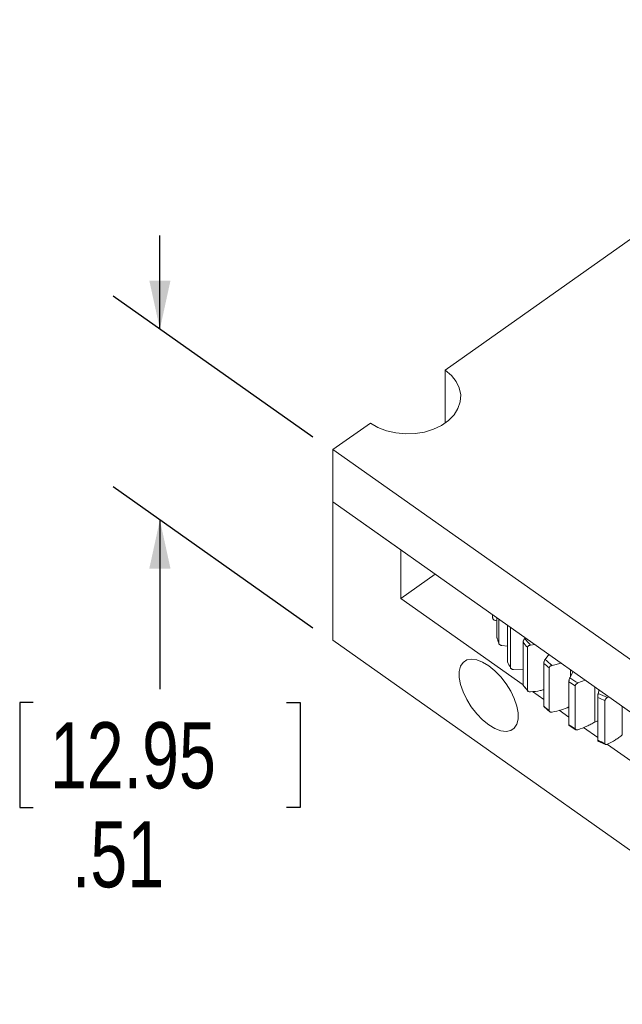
# Paper-space layout 'Sheet2' of a CAD drawing. Header units: inches. Extents: x 3.37 to 8.29, y 2.49 to 5.88.
# Tile 2 of 4: x 3.37 to 4.51, y 3.73 to 5.59. Entities that reach past the tile are written whole.
import ezdxf

# ---------------------------------------------------------------- set-up
doc = ezdxf.new("R2010")
doc.units = ezdxf.units.IN
doc.header["$MEASUREMENT"] = 0
doc.layers.add('SLD-0', color=7, linetype='Continuous')
doc.styles.add('SLDTEXTSTYLE3', font='TXT', dxfattribs={"width": 0.75})
doc.dimstyles.new('SLDDIMSTYLE2', dxfattribs={"dimtxt": 0.125, "dimasz": 0.13, "dimexe": 0, "dimexo": 0.0625, "dimgap": 0.03125, "dimtad": 0, "dimtih": 1, "dimtoh": 1, "dimrnd": 1e-09, "dimzin": 12, "dimdsep": 46, "dimtxsty": 'SLDTEXTSTYLE3', "dimsah": 1, "dimcen": 0.09, "dimadec": 0, "dimazin": 3, "dimtfac": 1, "dimtmove": 0, "dimatfit": 0, "dimfxl": 1, "dimfrac": 2, "dimtolj": 1, "dimtzin": 12, "dimarcsym": 0})

# ---------------------------------------------------------------- blocks, each defined once
blk = doc.blocks.new('_D_5')
at = {"layer": 'SLD-0'}
for p, q in [((3.6392, 5.0032), (3.6392, 5.18)), ((3.9282, 4.7988), (3.5508, 5.0657)), ((3.9282, 4.4382), (3.5508, 4.7051)), ((3.6392, 4.6426), (3.6392, 4.3228)), ((3.3996, 4.2974), (3.3742, 4.2974)), ((3.3742, 4.2974), (3.3742, 4.0989)), ((3.8787, 4.2974), (3.9041, 4.2974)), ((3.9041, 4.2974), (3.9041, 4.0989)), ((3.3742, 4.0989), (3.3996, 4.0989)), ((3.9041, 4.0989), (3.8787, 4.0989))]:
    blk.add_line(p, q, dxfattribs=at)
for points in [[(3.6392, 5.0032), (3.6592, 5.0951), (3.6192, 5.0951)], [(3.6392, 4.6426), (3.6192, 4.5507), (3.6592, 4.5507)]]:
    blk.add_solid(points, dxfattribs=at)
at = {"layer": 'SLD-0', "char_height": 0.125, "attachment_point": 1, "style": 'SLDTEXTSTYLE3'}
for s, insert in [('12.95', (3.4313, 4.2601, -0.7841)), ('.51', (3.4729, 4.073, -0.7841))]:
    blk.add_mtext(s, dxfattribs=dict(at, insert=insert))

psp = doc.layouts.new('Sheet2')

# ---------------------------------------------------------------- linework, layer by layer
at = {"color": 7, "linetype": 'Continuous', "lineweight": 15}
for p, q in [((5.1154, 5.5883), (4.1785, 4.9258)), ((4.1785, 4.9258), (4.1785, 4.8268)), ((4.0371, 4.8258), (3.9663, 4.7758)), ((4.1785, 4.8258), (4.1785, 4.8268)), ((3.9663, 4.7758), (5.3098, 3.8258)), ((3.9663, 4.7758), (3.9663, 4.6768)), ((3.9663, 4.6768), (5.3098, 3.7268)), ((4.0945, 4.5862), (3.9663, 4.6768)), ((3.9663, 4.4152), (3.9663, 4.6768)), ((4.0945, 4.4943), (4.0945, 4.5862)), ((4.1595, 4.5402), (4.0945, 4.4943)), ((4.0945, 4.4943), (4.3256, 4.3308)), ((4.2681, 4.4574), (4.2681, 4.4634)), ((4.2735, 4.4523), (4.2761, 4.4518)), ((4.2761, 4.4205), (4.2761, 4.4578)), ((4.2798, 4.4096), (4.2798, 4.4552)), ((4.2959, 4.374), (4.2959, 4.4438)), ((4.3019, 4.3636), (4.3019, 4.4396)), ((4.8757, 3.7721), (3.9663, 4.4152)), ((4.3289, 4.4183), (4.3302, 4.4195)), ((4.2854, 4.4051), (4.2959, 4.4042)), ((4.3256, 4.3303), (4.3256, 4.4113)), ((4.3339, 4.3207), (4.3339, 4.4017)), ((4.3479, 4.407), (4.3396, 4.4059)), ((4.3672, 4.3788), (4.3746, 4.3881)), ((4.3076, 4.3598), (4.3256, 4.3602)), ((4.3647, 4.2903), (4.3647, 4.3714)), ((4.375, 4.2818), (4.375, 4.3628)), ((4.3974, 4.372), (4.3805, 4.3676)), ((4.4138, 4.3439), (4.4201, 4.356)), ((4.443, 4.3398), (4.4294, 4.3343)), ((4.3262, 4.3288), (4.335, 4.3186)), ((4.4122, 4.2553), (4.4122, 4.3363)), ((4.4242, 4.2479), (4.4242, 4.329)), ((4.4675, 4.3146), (4.4693, 4.3211)), ((4.3437, 4.318), (4.3647, 4.3032)), ((4.4668, 4.2258), (4.4668, 4.3069)), ((4.4803, 4.2199), (4.4803, 4.301)), ((4.4875, 4.3083), (4.4851, 4.3069)), ((4.3653, 4.2889), (4.3763, 4.2797)), ((4.3938, 4.2826), (4.4122, 4.2696)), ((4.4125, 4.2539), (4.4255, 4.2459)), ((4.4399, 4.25), (4.4668, 4.231)), ((4.467, 4.2245), (4.4816, 4.2181)), ((4.485, 4.2182), (4.7238, 4.0493))]:
    psp.add_line(p, q, dxfattribs=at)
at = {"color": 8, "linetype": 'Continuous', "lineweight": 15}
for p, q in [((4.415, 4.3463), (4.415, 4.3595)), ((4.4611, 4.2604), (4.4611, 4.327)), ((4.5132, 4.2363), (4.5132, 4.2902))]:
    psp.add_line(p, q, dxfattribs=at)
at = {"color": 7, "linetype": 'Continuous', "lineweight": 15, "flags": 128}
for points in [[(4.1785, 4.9258), (4.1903, 4.9158), (4.1992, 4.9044), (4.2051, 4.892), (4.2077, 4.8791), (4.2068, 4.866), (4.2026, 4.8533), (4.1951, 4.8414), (4.1847, 4.8306), (4.1716, 4.8214), (4.1564, 4.814), (4.1395, 4.8088), (4.1216, 4.8058), (4.1031, 4.8052), (4.0849, 4.807), (4.0674, 4.8111), (4.0512, 4.8175), (4.0371, 4.8258)], [(4.2606, 4.3669), (4.249, 4.3739), (4.2379, 4.3781), (4.2278, 4.3794), (4.2191, 4.3778), (4.2123, 4.3732), (4.2075, 4.3658), (4.2051, 4.3561), (4.2051, 4.3445), (4.2075, 4.3313), (4.2123, 4.3173), (4.2191, 4.303), (4.2278, 4.289), (4.2379, 4.2761), (4.249, 4.2646), (4.2606, 4.2552), (4.2723, 4.2482), (4.2834, 4.2439), (4.2935, 4.2426), (4.3022, 4.2443), (4.309, 4.2489), (4.3138, 4.2562), (4.3162, 4.2659), (4.3162, 4.2776), (4.3138, 4.2907), (4.309, 4.3047), (4.3022, 4.319), (4.2935, 4.333), (4.2834, 4.346), (4.2723, 4.3574), (4.2606, 4.3669)]]:
    psp.add_lwpolyline(points, dxfattribs=at)
at = {"color": 7, "linetype": 'Continuous', "lineweight": 15}
for centre, radius, start, end in [((4.4872, 4.4861), 0.2209, 185.7388, 187.4491), ((4.502, 4.4896), 0.2362, 197.0155, 199.8041), ((4.567, 4.6101), 0.3127, 219.472, 221.7848), ((4.6065, 4.6503), 0.3691, 229.0877, 231.1584), ((4.567, 4.5291), 0.3127, 219.472, 221.7848), ((4.6429, 4.7014), 0.4319, 237.7089, 239.5739), ((4.6719, 4.7571), 0.4947, 245.5105, 247.214), ((4.6065, 4.5693), 0.3691, 229.0877, 231.1584), ((4.6429, 4.6203), 0.4319, 237.7089, 239.5739), ((4.4666, 4.2519), 0.0101, 88.9243, 122.8413), ((4.6719, 4.6761), 0.4947, 245.5105, 247.214)]:
    psp.add_arc(centre, radius, start, end, dxfattribs=at)
at = {"color": 144, "linetype": 'Continuous', "lineweight": 0}
psp.add_arc((4.5303, 4.5027), 0.2674, 208.7614, 211.3285, dxfattribs=at)
at = {"color": 7, "linetype": 'Continuous', "lineweight": 15}
for points, knots in [([(4.2681, 4.4574), (4.2681, 4.457), (4.2682, 4.4566), (4.2684, 4.4562), (4.2685, 4.4558), (4.2688, 4.4554), (4.2691, 4.455), (4.2694, 4.4546), (4.2698, 4.4542), (4.2702, 4.4539), (4.2707, 4.4535), (4.2713, 4.4532), (4.2718, 4.4529), (4.2724, 4.4527), (4.2729, 4.4525), (4.2735, 4.4523)], [0, 0, 0, 0, 0.0000410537, 0.0000410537, 0.0000410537, 0.0000819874, 0.0000819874, 0.0000819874, 0.0001246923, 0.0001246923, 0.0001246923, 0.0001716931, 0.0001716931, 0.0001716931, 0.0002182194, 0.0002182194, 0.0002182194, 0.0002182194]), ([(4.2767, 4.4191), (4.2767, 4.4191), (4.2763, 4.4193), (4.2762, 4.4198), (4.2761, 4.4204), (4.2761, 4.4205)], [0, 0, 0, 0, 0.076018, 0.771652, 1, 1, 1, 1]), ([(4.3256, 4.4113), (4.3256, 4.4117), (4.3257, 4.4121), (4.3258, 4.4126), (4.3259, 4.413), (4.326, 4.4135), (4.3262, 4.414), (4.3264, 4.4145), (4.3267, 4.4151), (4.3269, 4.4156), (4.3272, 4.4161), (4.3275, 4.4166), (4.3279, 4.4171), (4.3282, 4.4176), (4.3285, 4.418), (4.3289, 4.4183)], [0, 0, 0, 0, 0.0000410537, 0.0000410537, 0.0000410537, 0.0000819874, 0.0000819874, 0.0000819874, 0.0001246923, 0.0001246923, 0.0001246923, 0.0001716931, 0.0001716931, 0.0001716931, 0.0002182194, 0.0002182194, 0.0002182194, 0.0002182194]), ([(4.2798, 4.4096), (4.2798, 4.4092), (4.2799, 4.4088), (4.28, 4.4084), (4.2802, 4.408), (4.2805, 4.4076), (4.2808, 4.4073), (4.2811, 4.4069), (4.2816, 4.4066), (4.282, 4.4063), (4.2825, 4.406), (4.2831, 4.4057), (4.2837, 4.4055), (4.2842, 4.4053), (4.2848, 4.4052), (4.2854, 4.4051)], [0, 0, 0, 0, 0.0000410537, 0.0000410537, 0.0000410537, 0.0000819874, 0.0000819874, 0.0000819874, 0.0001246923, 0.0001246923, 0.0001246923, 0.0001716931, 0.0001716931, 0.0001716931, 0.0002182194, 0.0002182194, 0.0002182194, 0.0002182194]), ([(4.3396, 4.4059), (4.3389, 4.4058), (4.3382, 4.4056), (4.3376, 4.4054), (4.3369, 4.4052), (4.3363, 4.4049), (4.3357, 4.4045), (4.3352, 4.4042), (4.3348, 4.4038), (4.3345, 4.4034), (4.3342, 4.403), (4.334, 4.4025), (4.3339, 4.4021), (4.3339, 4.402), (4.3339, 4.4018), (4.3339, 4.4017)], [0, 0, 0, 0, 0.0000535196, 0.0000535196, 0.0000535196, 0.0001071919, 0.0001071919, 0.0001071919, 0.0001580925, 0.0001580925, 0.0001580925, 0.000203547, 0.000203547, 0.000203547, 0.0002182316, 0.0002182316, 0.0002182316, 0.0002182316]), ([(4.3647, 4.3714), (4.3647, 4.3717), (4.3648, 4.3722), (4.3648, 4.3727), (4.3649, 4.3731), (4.365, 4.3737), (4.3652, 4.3742), (4.3653, 4.3747), (4.3655, 4.3753), (4.3657, 4.3758), (4.3659, 4.3764), (4.3662, 4.3769), (4.3664, 4.3774), (4.3667, 4.3779), (4.3669, 4.3784), (4.3672, 4.3788)], [0, 0, 0, 0, 0.0000410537, 0.0000410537, 0.0000410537, 0.0000819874, 0.0000819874, 0.0000819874, 0.0001246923, 0.0001246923, 0.0001246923, 0.0001716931, 0.0001716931, 0.0001716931, 0.0002182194, 0.0002182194, 0.0002182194, 0.0002182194]), ([(4.3805, 4.3676), (4.3799, 4.3675), (4.3792, 4.3672), (4.3785, 4.3669), (4.3779, 4.3667), (4.3773, 4.3663), (4.3768, 4.3659), (4.3763, 4.3655), (4.3759, 4.365), (4.3755, 4.3645), (4.3753, 4.3641), (4.3751, 4.3637), (4.375, 4.3632), (4.375, 4.3631), (4.375, 4.363), (4.375, 4.3628)], [0, 0, 0, 0, 0.0000535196, 0.0000535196, 0.0000535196, 0.0001071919, 0.0001071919, 0.0001071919, 0.0001580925, 0.0001580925, 0.0001580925, 0.000203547, 0.000203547, 0.000203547, 0.0002182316, 0.0002182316, 0.0002182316, 0.0002182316]), ([(4.4122, 4.3363), (4.4122, 4.3367), (4.4122, 4.3371), (4.4122, 4.3376), (4.4123, 4.3381), (4.4124, 4.3386), (4.4125, 4.3391), (4.4125, 4.3397), (4.4127, 4.3402), (4.4128, 4.3408), (4.4129, 4.3414), (4.4131, 4.3419), (4.4133, 4.3425), (4.4134, 4.343), (4.4136, 4.3435), (4.4138, 4.3439)], [0, 0, 0, 0, 0.0000410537, 0.0000410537, 0.0000410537, 0.0000819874, 0.0000819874, 0.0000819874, 0.0001246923, 0.0001246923, 0.0001246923, 0.0001716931, 0.0001716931, 0.0001716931, 0.0002182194, 0.0002182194, 0.0002182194, 0.0002182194]), ([(4.3263, 4.3288), (4.3262, 4.3289), (4.3258, 4.329), (4.3257, 4.3296), (4.3257, 4.3301), (4.3256, 4.3303)], [0, 0, 0, 0, 0.269463, 0.819459, 1, 1, 1, 1]), ([(4.3339, 4.3207), (4.3339, 4.3203), (4.334, 4.3199), (4.3341, 4.3196), (4.3343, 4.3192), (4.3346, 4.3189), (4.3349, 4.3186), (4.3353, 4.3183), (4.3357, 4.3181), (4.3361, 4.3179), (4.3367, 4.3177), (4.3372, 4.3176), (4.3378, 4.3175), (4.3384, 4.3174), (4.339, 4.3174), (4.3396, 4.3175)], [0, 0, 0, 0, 0.0000410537, 0.0000410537, 0.0000410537, 0.0000819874, 0.0000819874, 0.0000819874, 0.0001246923, 0.0001246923, 0.0001246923, 0.0001716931, 0.0001716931, 0.0001716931, 0.0002182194, 0.0002182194, 0.0002182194, 0.0002182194]), ([(4.3396, 4.3175), (4.3458, 4.3181), (4.3544, 4.3189), (4.3625, 4.321), (4.3647, 4.3216)], [0, 0, 0, 0, 0.7247992, 1, 1, 1, 1]), ([(4.4294, 4.3343), (4.4288, 4.3341), (4.4282, 4.3338), (4.4276, 4.3335), (4.4269, 4.3331), (4.4264, 4.3327), (4.4259, 4.3322), (4.4254, 4.3318), (4.425, 4.3313), (4.4247, 4.3307), (4.4245, 4.3303), (4.4243, 4.3298), (4.4242, 4.3294), (4.4242, 4.3292), (4.4242, 4.3291), (4.4242, 4.329)], [0, 0, 0, 0, 0.0000535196, 0.0000535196, 0.0000535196, 0.0001071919, 0.0001071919, 0.0001071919, 0.0001580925, 0.0001580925, 0.0001580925, 0.000203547, 0.000203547, 0.000203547, 0.0002182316, 0.0002182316, 0.0002182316, 0.0002182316]), ([(4.4668, 4.3069), (4.4668, 4.3072), (4.4668, 4.3077), (4.4668, 4.3082), (4.4668, 4.3087), (4.4669, 4.3092), (4.4669, 4.3097), (4.4669, 4.3103), (4.467, 4.3109), (4.4671, 4.3114), (4.4671, 4.312), (4.4672, 4.3126), (4.4673, 4.3131), (4.4673, 4.3137), (4.4674, 4.3142), (4.4675, 4.3146)], [0, 0, 0, 0, 0.0000410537, 0.0000410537, 0.0000410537, 0.0000819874, 0.0000819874, 0.0000819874, 0.0001246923, 0.0001246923, 0.0001246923, 0.0001716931, 0.0001716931, 0.0001716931, 0.0002182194, 0.0002182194, 0.0002182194, 0.0002182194]), ([(4.4851, 4.3069), (4.4845, 4.3066), (4.4839, 4.3063), (4.4834, 4.3058), (4.4828, 4.3054), (4.4823, 4.3049), (4.4818, 4.3044), (4.4814, 4.3039), (4.481, 4.3033), (4.4808, 4.3028), (4.4805, 4.3023), (4.4804, 4.3018), (4.4803, 4.3014), (4.4803, 4.3012), (4.4803, 4.3011), (4.4803, 4.301)], [0, 0, 0, 0, 0.0000535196, 0.0000535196, 0.0000535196, 0.0001071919, 0.0001071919, 0.0001071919, 0.0001580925, 0.0001580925, 0.0001580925, 0.000203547, 0.000203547, 0.000203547, 0.0002182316, 0.0002182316, 0.0002182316, 0.0002182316]), ([(4.3653, 4.289), (4.3652, 4.289), (4.3649, 4.2891), (4.3648, 4.2897), (4.3647, 4.2902), (4.3647, 4.2903)], [0, 0, 0, 0, 0.327082, 0.833699, 1, 1, 1, 1]), ([(4.375, 4.2818), (4.375, 4.2814), (4.3751, 4.281), (4.3752, 4.2807), (4.3754, 4.2804), (4.3757, 4.2801), (4.376, 4.2799), (4.3763, 4.2796), (4.3767, 4.2794), (4.3772, 4.2793), (4.3777, 4.2791), (4.3782, 4.2791), (4.3788, 4.279), (4.3794, 4.279), (4.38, 4.2791), (4.3805, 4.2792)], [0, 0, 0, 0, 0.0000410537, 0.0000410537, 0.0000410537, 0.0000819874, 0.0000819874, 0.0000819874, 0.0001246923, 0.0001246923, 0.0001246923, 0.0001716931, 0.0001716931, 0.0001716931, 0.0002182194, 0.0002182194, 0.0002182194, 0.0002182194]), ([(4.3805, 4.2792), (4.3865, 4.2805), (4.3975, 4.283), (4.4076, 4.2871), (4.4122, 4.2889)], [0, 0, 0, 0, 0.541646, 1, 1, 1, 1]), ([(4.4126, 4.2539), (4.4125, 4.2539), (4.4123, 4.254), (4.4122, 4.2546), (4.4122, 4.2551), (4.4122, 4.2553)], [0, 0, 0, 0, 0.367496, 0.843686, 1, 1, 1, 1]), ([(4.4242, 4.2479), (4.4242, 4.2476), (4.4243, 4.2472), (4.4244, 4.2469), (4.4246, 4.2466), (4.4248, 4.2463), (4.4251, 4.2461), (4.4255, 4.2459), (4.4258, 4.2458), (4.4263, 4.2457), (4.4267, 4.2456), (4.4273, 4.2456), (4.4278, 4.2456), (4.4283, 4.2457), (4.4289, 4.2458), (4.4294, 4.246)], [0, 0, 0, 0, 0.0000410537, 0.0000410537, 0.0000410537, 0.0000819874, 0.0000819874, 0.0000819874, 0.0001246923, 0.0001246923, 0.0001246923, 0.0001716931, 0.0001716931, 0.0001716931, 0.0002182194, 0.0002182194, 0.0002182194, 0.0002182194]), ([(4.4294, 4.246), (4.4351, 4.2479), (4.4407, 4.25), (4.4487, 4.2536), (4.4513, 4.2549), (4.4563, 4.2575), (4.4588, 4.2589), (4.4611, 4.2604)], [0, 0, 0, 0, 0.5, 0.5, 0.75, 0.75, 1, 1, 1, 1]), ([(4.467, 4.2245), (4.4669, 4.2245), (4.4668, 4.2245), (4.4668, 4.2252), (4.4668, 4.2257), (4.4668, 4.2258)], [0, 0, 0, 0, 0.395419, 0.850587, 1, 1, 1, 1]), ([(4.4851, 4.2185), (4.4903, 4.2211), (4.4953, 4.2238), (4.5024, 4.2282), (4.5047, 4.2297), (4.5091, 4.2329), (4.5112, 4.2345), (4.5132, 4.2363)], [0, 0, 0, 0, 0.5, 0.5, 0.75, 0.75, 1, 1, 1, 1]), ([(4.4803, 4.2199), (4.4803, 4.2196), (4.4803, 4.2192), (4.4805, 4.2189), (4.4806, 4.2186), (4.4809, 4.2184), (4.4812, 4.2182), (4.4814, 4.2181), (4.4818, 4.2179), (4.4822, 4.2179), (4.4826, 4.2178), (4.4831, 4.2179), (4.4836, 4.218), (4.4841, 4.2181), (4.4846, 4.2183), (4.4851, 4.2185)], [0, 0, 0, 0, 0.0000410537, 0.0000410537, 0.0000410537, 0.0000819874, 0.0000819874, 0.0000819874, 0.0001246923, 0.0001246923, 0.0001246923, 0.0001716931, 0.0001716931, 0.0001716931, 0.0002182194, 0.0002182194, 0.0002182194, 0.0002182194])]:
    psp.add_open_spline(points, degree=3, knots=knots, dxfattribs=at)
for points in [[(4.3289, 4.4183), (4.3323, 4.4141), (4.3359, 4.41), (4.3396, 4.4059)], [(4.3672, 4.3788), (4.3715, 4.3749), (4.3759, 4.3713), (4.3805, 4.3676)], [(4.4138, 4.3439), (4.4189, 4.3406), (4.4241, 4.3375), (4.4294, 4.3343)], [(4.4675, 4.3146), (4.4733, 4.3119), (4.4791, 4.3094), (4.4851, 4.3069)]]:
    psp.add_open_spline(points, degree=3, dxfattribs=at)
at = {"color": 144, "linetype": 'Continuous', "lineweight": 0}
psp.add_open_spline([(4.3019, 4.3636), (4.3019, 4.3632), (4.302, 4.3629), (4.3021, 4.3625), (4.3023, 4.3621), (4.3026, 4.3618), (4.3029, 4.3615), (4.3033, 4.3611), (4.3037, 4.3608), (4.3042, 4.3606), (4.3047, 4.3603), (4.3052, 4.3601), (4.3058, 4.36), (4.3064, 4.3599), (4.307, 4.3598), (4.3076, 4.3598)], degree=3, knots=[0, 0, 0, 0, 0.0000410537, 0.0000410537, 0.0000410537, 0.0000819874, 0.0000819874, 0.0000819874, 0.0001246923, 0.0001246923, 0.0001246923, 0.0001716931, 0.0001716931, 0.0001716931, 0.0002182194, 0.0002182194, 0.0002182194, 0.0002182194], dxfattribs=at)

# ---------------------------------------------------------------- dimensions: what is measured, and where the dimension line sits
at = {"layer": 'SLD-0'}
dim = psp.add_linear_dim(base=(3.6392, 5.0032), p1=(3.9636, 4.4132), p2=(3.9636, 4.7738), angle=90, dimstyle='SLDDIMSTYLE2', dxfattribs=at)
dim.commit()
dim.dimension.update_dxf_attribs({"geometry": '_D_5', "text_midpoint": (3.6392, 4.1173), "dimtype": 160})

doc.saveas('drawing.dxf')
